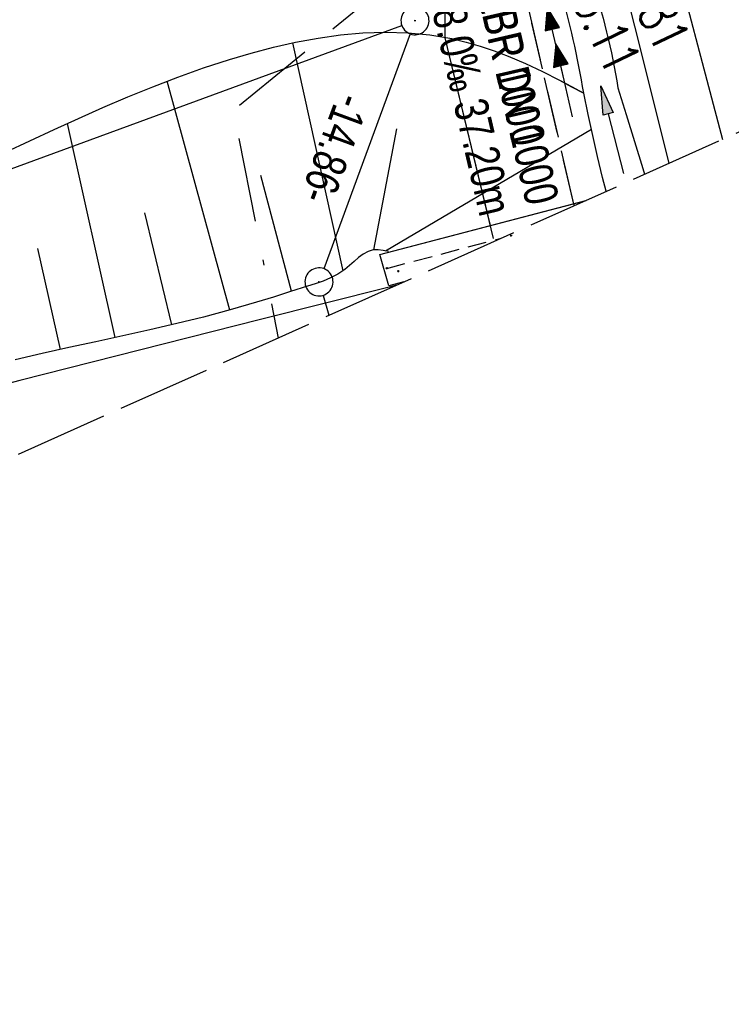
# Model space of a CAD drawing. Extents: x 509202 to 509841, y 456298 to 457260.
# Tile 4 of 56: x 509645 to 509683, y 456298 to 456351. Entities that reach past the tile are written whole.
import ezdxf

# ---------------------------------------------------------------- set-up
doc = ezdxf.new("R2010")
doc.units = 0
doc.header["$LTSCALE"] = 10
doc.header["$MEASUREMENT"] = 0
for name, pattern in [('ACAD_ISO16W100', [73, 15, -6.5, 15, -6.5, 15, -7, 1, -7]), ('AUSGEZOGEN', [0]), ('LT00', [0]), ('LT12', [0.4, 0.3, -0.1]), ('LT14', [0.6, 0.5, -0.1]), ('LT17', [0.15, 0.1, -0.05]), ('STRICHLINIE2', [0.375, 0.25, -0.125])]:
    doc.linetypes.add(name, pattern=pattern)
doc.layers.get('0').update_dxf_attribs({"linetype": 'LT00'})
for name, color, linetype in [('--EK_FBR', 1, 'LT00'), ('--EK_Halt-Pfeil', 4, 'LT00'), ('--EK_Haltung', 7, 'STRICHLINIE2'), ('--EK_Haltung-Text', 140, 'LT00'), ('--EK_Schacht-Text', 5, 'LT00'), ('--EL_DFK_AB_L', 21, 'LT00'), ('--EL_DFK_AB_P', 7, 'LT00'), ('--EL_Halt-Pfeil', 4, 'LT00'), ('--EL_Haltung', 182, 'STRICHLINIE2'), ('--EL_Haltung-Text', 182, 'LT00'), ('ABSTAND', 8, 'LT00'), ('BAB-KABEL', 220, 'ACAD_ISO16W100'), ('DFK_AB_L', 21, 'LT00'), ('DFK_AB_P', 7, 'LT00'), ('DFK_KATASTER', 250, 'LT00'), ('DL', 182, 'LT12'), ('DL_PFEIL', 201, 'LT00'), ('DL_TEXT', 182, 'LT00'), ('PFEIL', 140, 'AUSGEZOGEN'), ('V114_AFBR_BAB', 250, 'LT00'), ('V114_BOESCH', 250, 'LT00'), ('V114_BOSCHUNG', 250, 'LT00'), ('V114_BR_KAPPE', 30, 'LT00'), ('V114_BR_WID', 30, 'LT17'), ('V114_GRABEN', 250, 'LT00'), ('V114_LD_MARK', 250, 'LT00'), ('V114_ZAUN', 40, 'LT00'), ('V115_AFBR_BAB', 250, 'LT00'), ('V115_BOESCH', 250, 'LT00'), ('V115_BOSCHUNG', 250, 'LT00'), ('V115_BR_KAPPE', 30, 'LT00'), ('V115_BR_WID', 30, 'LT17'), ('V115_GRABEN', 250, 'LT00'), ('V115_LD_MARK', 250, 'LT00'), ('V115_ZAUN', 40, 'LT00')]:
    doc.layers.add(name, color=color, linetype=linetype)
doc.layers.add('-BLATT_114-RAND', color=7, linetype='LT14', plot=False)
doc.styles.add('Haltungsbeschriftung', font='ARIAL.TTF', dxfattribs={"width": 0.75})
doc.styles.add('schachtbeschriftung', font='romans.shx', dxfattribs={"width": 0.75, "height": 2})
doc.styles.get("Standard").update_dxf_attribs({"font": 'ARIAL.TTF'})

# ---------------------------------------------------------------- blocks, each defined once
blk = doc.blocks.new('SYMB0003')
at = {"color": 0, "linetype": 'ByBlock'}
for p, q in [((-0.015712, 0), (0.010166, 0.012015)), ((0, -0.021257), (-0.015712, 0)), ((0.010166, 0.012015), (0, -0.021257))]:
    blk.add_line(p, q, dxfattribs=at)
for points in [[(-0.031395, 0.499013), (-0.093691, 0.491144), (-0.154509, 0.475528), (-0.21289, 0.452414), (-0.267913, 0.422164), (-0.318712, 0.385257), (-0.364484, 0.342274), (-0.404509, 0.293893), (-0.438154, 0.240877), (-0.464888, 0.184062), (-0.484292, 0.124345), (-0.496058, 0.062667), (-0.5, 0)], [(0.5, 0), (0.496057, 0.062667), (0.484292, 0.124345), (0.464888, 0.184062), (0.438153, 0.240877), (0.404509, 0.293893), (0.364484, 0.342274), (0.318712, 0.385257), (0.267913, 0.422164), (0.21289, 0.452414), (0.154509, 0.475528), (0.093691, 0.491144), (0.031395, 0.499013), (-0.031395, 0.499013)], [(-0.5, 0), (-0.496058, -0.062667), (-0.484292, -0.124345), (-0.464888, -0.184062), (-0.438154, -0.240877), (-0.404509, -0.293893), (-0.364485, -0.342274), (-0.318712, -0.385257), (-0.267914, -0.422164), (-0.21289, -0.452414), (-0.154509, -0.475529), (-0.093691, -0.491144), (-0.031395, -0.499014), (0.031395, -0.499014)], [(0.031395, -0.499014), (0.093691, -0.491144), (0.154509, -0.475529), (0.21289, -0.452414), (0.267914, -0.422164), (0.318712, -0.385257), (0.364485, -0.342274), (0.404509, -0.293893), (0.438154, -0.240877), (0.464889, -0.184062), (0.484292, -0.124345), (0.496058, -0.062667), (0.5, 0)]]:
    blk.add_lwpolyline(points, dxfattribs=at)
blk = doc.blocks.new('Pfreil3')
at = {"layer": 'PFEIL'}
blk.add_hatch(color=256, dxfattribs=at).paths.add_polyline_path([(-1.549, 0.273), (-1.549, -0.273), (0, 0)])
for p, q in [((-1.549, 0), (-4.831, 0)), ((-1.549, -0.273), (-1.549, 0.273)), ((-1.549, 0.273), (0, 0)), ((0, 0), (-1.549, -0.273))]:
    blk.add_line(p, q, dxfattribs=at)
blk = doc.blocks.new('SYMB0011')
at = {"color": 0, "linetype": 'ByBlock'}
for p, q in [((0.5, 0), (-0.5, 0)), ((0, 0.5), (0, -0.5))]:
    blk.add_line(p, q, dxfattribs=at)
blk = doc.blocks.new('SYMB0070')
at = {"color": 0, "linetype": 'ByBlock'}
for p, q in [((-0.5, 0), (0.2, 0)), ((0.5, 0), (0.2, 0.1)), ((0.2, 0.1), (0.2, 0)), ((0.468, 0), (0.21, 0.086)), ((0.21, 0.086), (0.21, -0.086)), ((0.21, -0.086), (0.468, 0)), ((0.22, -0.072), (0.437, 0)), ((0.23, -0.058), (0.405, 0)), ((0.24, -0.045), (0.374, 0)), ((0.342, 0), (0.25, 0.031)), ((0.25, 0.031), (0.25, -0.031)), ((0.25, -0.031), (0.342, 0)), ((0.26, -0.017), (0.31, 0)), ((0.27, -0.003), (0.279, 0))]:
    blk.add_line(p, q, dxfattribs=at)
for points in [[(0.2, 0), (0.2, -0.1), (0.5, 0)], [(0.437, 0), (0.22, 0.072), (0.22, -0.072)], [(0.405, 0), (0.23, 0.058), (0.23, -0.058)], [(0.374, 0), (0.24, 0.045), (0.24, -0.045)], [(0.31, 0), (0.26, 0.017), (0.26, -0.017)], [(0.279, 0), (0.27, 0.003), (0.27, -0.003)]]:
    blk.add_lwpolyline(points, dxfattribs=at)

msp = doc.modelspace()

# ---------------------------------------------------------------- linework, layer by layer
at = {"layer": '--EK_FBR'}
for points in [[(509679.576, 456343.273), (509677.744, 456350.581), (509676.985, 456353.563), (509676.208, 456356.54), (509675.414, 456359.512), (509674.606, 456362.482), (509673.789, 456365.448), (509672.963, 456368.412), (509672.133, 456371.375), (509671.301, 456374.338), (509670.134, 456378.494), (509668.968, 456382.65), (509667.8, 456386.805), (509666.629, 456390.96), (509665.454, 456395.113), (509664.273, 456399.265), (509662.604, 456405.086), (509660.919, 456410.903), (509659.217, 456416.715), (509657.497, 456422.521), (509656.068, 456427.292), (509654.627, 456432.059)], [(509679.576, 456343.273), (509677.744, 456350.581), (509676.985, 456353.563), (509676.208, 456356.54), (509675.414, 456359.512), (509674.606, 456362.482), (509673.789, 456365.448), (509672.963, 456368.412), (509672.133, 456371.375), (509671.301, 456374.338), (509670.134, 456378.494), (509668.968, 456382.65), (509667.8, 456386.805), (509666.629, 456390.96), (509665.454, 456395.113), (509664.273, 456399.265), (509662.604, 456405.086), (509660.919, 456410.903), (509659.217, 456416.715), (509657.497, 456422.521), (509656.672, 456425.275)], [(509664.987, 456336.751), (509664.602, 456336.651), (509657.727, 456334.929), (509644.876, 456331.656), (509643.112, 456331.2)], [(509664.987, 456336.751), (509664.602, 456336.651), (509657.727, 456334.929), (509644.876, 456331.656), (509643.112, 456331.2)]]:
    msp.add_lwpolyline(points, dxfattribs=at)
at = {"layer": '--EK_Haltung'}
msp.add_line((509674.498, 456341.003), (509670.69, 456357.412), dxfattribs=at)
at = {"layer": '--EL_DFK_AB_L'}
for p, q in [((509665.732, 456350.176), (509661.119, 456337.633)), ((509661.074, 456336.211), (509661.391, 456335.144))]:
    msp.add_line(p, q, dxfattribs=at)
at = {"layer": '--EL_Haltung'}
msp.add_line((509674.498, 456341.003), (509670.69, 456357.412), dxfattribs=at)
at = {"layer": '-BLATT_114-RAND'}
msp.add_lwpolyline([(509201.601, 457142.825), (509579.071, 456298.348), (509841.087, 456415.466), (509463.617, 457259.943), (509201.601, 457142.825)], dxfattribs=at)
at = {"layer": 'BAB-KABEL', "ltscale": 0.03, "flags": 128}
msp.add_lwpolyline([(509310.397, 457191.455), (509314.935, 457182.403), (509327.66, 457157.094), (509343.187, 457126.022), (509353.104, 457106.758), (509363.321, 457084.915), (509375.621, 457061.023), (509384.153, 457045.767), (509397.858, 457019.34), (509408.066, 456999.062), (509420.087, 456973.888), (509435.471, 456943.271), (509446.241, 456921.444), (509454.936, 456903.795), (509461.516, 456890.214), (509469.628, 456874.404), (509477.312, 456859.329), (509483.329, 456847.572), (509491.021, 456833.158), (509501.09, 456813.152), (509506.259, 456802.264), (509513.665, 456785.62), (509521.93, 456766.04), (509526.539, 456755.153), (509531.439, 456742.537), (509534.931, 456733.883), (509544.021, 456711.792), (509550.592, 456695.843), (509560.174, 456669.924), (509577.78, 456627.358), (509581.452, 456623.887), (509581.081, 456619.183), (509584.721, 456608.071), (509600.908, 456566.528), (509604.911, 456555.37), (509610.192, 456542.556), (509618.674, 456519.883), (509627.397, 456496.01), (509636.934, 456469.156), (509646.666, 456441.468), (509670.817, 456365.754), (509672.677, 456359.45), (509656.284, 456346.091), (509658.672, 456333.929)], dxfattribs=at)
at = {"layer": 'DFK_AB_L'}
for p, q in [((509665.732, 456350.176), (509661.119, 456337.633)), ((509661.074, 456336.211), (509661.391, 456335.144))]:
    msp.add_line(p, q, dxfattribs=at)
at = {"layer": 'DFK_KATASTER'}
msp.add_line((509641.015, 456341.728), (509665.286, 456350.622), dxfattribs=at)
at = {"layer": 'DL'}
msp.add_line((509674.498, 456341.003), (509670.69, 456357.412), dxfattribs=at)
at = {"layer": 'V114_AFBR_BAB'}
for points in [[(509679.576, 456343.273), (509677.744, 456350.581), (509676.985, 456353.563), (509676.208, 456356.54), (509675.414, 456359.512), (509674.606, 456362.482), (509673.789, 456365.448), (509672.963, 456368.412), (509672.133, 456371.375), (509671.301, 456374.338), (509670.134, 456378.494), (509668.968, 456382.65), (509667.8, 456386.805), (509666.629, 456390.96), (509665.454, 456395.113), (509664.273, 456399.265), (509662.604, 456405.086), (509660.919, 456410.903), (509659.217, 456416.715), (509657.497, 456422.521), (509656.068, 456427.292), (509654.627, 456432.059)], [(509664.987, 456336.751), (509664.602, 456336.651), (509657.727, 456334.929), (509644.876, 456331.656), (509643.112, 456331.2)]]:
    msp.add_lwpolyline(points, dxfattribs=at)
at = {"layer": 'V114_BOESCH'}
for points in [[(509644.102, 456343.849), (509645.399, 456344.458), (509646.698, 456345.062), (509648.003, 456345.658), (509649.314, 456346.242), (509650.636, 456346.808), (509651.97, 456347.352), (509653.319, 456347.87), (509654.686, 456348.357), (509656.073, 456348.808), (509657.241, 456349.152), (509658.421, 456349.461), (509659.611, 456349.73), (509660.808, 456349.951), (509662.008, 456350.119), (509663.209, 456350.226), (509664.407, 456350.267), (509665.599, 456350.234), (509666.783, 456350.12), (509667.955, 456349.921), (509668.72, 456349.739), (509669.478, 456349.521), (509670.227, 456349.27), (509670.965, 456348.99), (509671.895, 456348.593), (509672.809, 456348.161), (509673.71, 456347.703), (509674.359, 456347.355), (509675.007, 456347.003)], [(509664.575, 456338.546), (509664.295, 456338.604), (509664.02, 456338.64), (509663.757, 456338.633), (509663.483, 456338.555), (509663.225, 456338.414), (509662.978, 456338.229), (509662.736, 456338.019), (509662.494, 456337.801), (509662.246, 456337.594), (509661.873, 456337.343), (509661.481, 456337.139), (509661.076, 456336.973), (509660.662, 456336.829), (509660.244, 456336.696), (509659.339, 456336.408), (509658.434, 456336.121), (509657.527, 456335.84), (509656.112, 456335.432), (509654.688, 456335.054), (509653.257, 456334.701), (509651.821, 456334.367), (509650.381, 456334.045), (509648.94, 456333.731), (509647.498, 456333.418), (509646.057, 456333.1), (509644.619, 456332.772)]]:
    msp.add_lwpolyline(points, dxfattribs=at)
at = {"layer": 'V114_BOSCHUNG'}
for p, q in [((509662.154, 456337.526), (509659.465, 456349.699)), ((509656.094, 456335.427), (509652.742, 456347.653)), ((509649.972, 456333.956), (509647.41, 456345.389)), ((509663.792, 456338.636), (509665.014, 456345.105)), ((509664.41, 456338.581), (509675.422, 456345.078)), ((509659.384, 456336.429), (509657.747, 456342.609)), ((509652.998, 456334.639), (509651.556, 456340.613)), ((509647.041, 456333.318), (509645.832, 456338.706))]:
    msp.add_line(p, q, dxfattribs=at)
at = {"layer": 'V114_BR_KAPPE'}
msp.add_lwpolyline([(509665.394, 456336.933), (509664.585, 456336.721), (509664.103, 456338.385), (509675.128, 456341.284)], dxfattribs=at)
at = {"layer": 'V114_BR_WID'}
msp.add_line((509664.482, 456337.651), (509670.597, 456339.259), dxfattribs=at)
at = {"layer": 'V114_GRABEN'}
for points in [[(509671.022, 456363.26, 0.038875), (509673.086, 456358.793, -0.076565), (509676.835, 456347.295), (509677.281, 456345.861), (509677.725, 456344.426), (509678.165, 456342.988), (509678.257, 456342.683)], [(509676.206, 456341.766), (509676.018, 456342.499), (509675.749, 456343.622), (509675.494, 456344.748), (509675.248, 456345.875), (509675.007, 456347.003, 0.062373), (509671.729, 456358.165, 0.018777), (509669.761, 456362.132)]]:
    msp.add_lwpolyline(points, format="xyb", dxfattribs=at)
for points in [[(509676.835, 456347.295), (509677.281, 456345.861), (509677.725, 456344.426), (509678.165, 456342.988), (509678.257, 456342.683)], [(509676.206, 456341.766), (509676.018, 456342.499), (509675.749, 456343.622), (509675.494, 456344.748), (509675.248, 456345.875), (509675.007, 456347.003)]]:
    msp.add_lwpolyline(points, dxfattribs=at)
at = {"layer": 'V114_LD_MARK'}
msp.add_lwpolyline([(509654.824, 456441.75), (509658.996, 456427.97), (509663.089, 456414.166), (509667.102, 456400.339), (509671.294, 456385.566), (509675.396, 456370.767), (509679.406, 456355.944), (509682.416, 456344.542)], dxfattribs=at)
at = {"layer": 'V114_ZAUN'}
msp.add_lwpolyline([(509667.61, 456352.741), (509667.582, 456349.959), (509670.005, 456339.937)], dxfattribs=at)
at = {"layer": 'V115_AFBR_BAB'}
for points in [[(509679.576, 456343.273), (509677.744, 456350.581), (509676.985, 456353.563), (509676.208, 456356.54), (509675.414, 456359.512), (509674.606, 456362.482), (509673.789, 456365.448), (509672.963, 456368.412), (509672.133, 456371.375), (509671.301, 456374.338), (509670.134, 456378.494), (509668.968, 456382.65), (509667.8, 456386.805), (509666.629, 456390.96), (509665.454, 456395.113), (509664.273, 456399.265), (509662.604, 456405.086), (509660.919, 456410.903), (509659.217, 456416.715), (509657.497, 456422.521), (509656.672, 456425.275)], [(509664.987, 456336.751), (509664.602, 456336.651), (509657.727, 456334.929), (509644.876, 456331.656), (509643.112, 456331.2)]]:
    msp.add_lwpolyline(points, dxfattribs=at)
at = {"layer": 'V115_BOESCH'}
for points in [[(509644.102, 456343.849), (509645.399, 456344.458), (509646.699, 456345.062), (509648.003, 456345.658), (509649.314, 456346.242), (509650.636, 456346.808), (509651.97, 456347.352), (509653.319, 456347.87), (509654.686, 456348.357), (509656.073, 456348.808), (509657.241, 456349.152), (509658.421, 456349.461), (509659.611, 456349.73), (509660.808, 456349.951), (509662.008, 456350.119), (509663.209, 456350.226), (509664.407, 456350.267), (509665.599, 456350.234), (509666.783, 456350.12), (509667.955, 456349.921), (509668.72, 456349.739), (509669.478, 456349.521), (509670.227, 456349.27), (509670.965, 456348.99), (509671.895, 456348.593), (509672.809, 456348.161), (509673.71, 456347.703), (509674.359, 456347.356), (509675.007, 456347.003)], [(509664.575, 456338.546), (509664.295, 456338.604), (509664.02, 456338.64), (509663.757, 456338.633), (509663.483, 456338.555), (509663.225, 456338.414), (509662.978, 456338.229), (509662.736, 456338.019), (509662.494, 456337.801), (509662.246, 456337.594), (509661.873, 456337.343), (509661.481, 456337.14), (509661.076, 456336.972), (509660.662, 456336.829), (509660.244, 456336.696), (509659.339, 456336.408), (509658.434, 456336.121), (509657.527, 456335.84), (509656.112, 456335.432), (509654.688, 456335.054), (509653.257, 456334.701), (509651.821, 456334.367), (509650.381, 456334.045), (509648.94, 456333.731), (509647.498, 456333.418), (509646.057, 456333.1), (509644.619, 456332.772)]]:
    msp.add_lwpolyline(points, dxfattribs=at)
at = {"layer": 'V115_BOSCHUNG'}
for p, q in [((509662.154, 456337.526), (509659.465, 456349.699)), ((509656.094, 456335.427), (509652.742, 456347.653)), ((509649.972, 456333.956), (509647.41, 456345.389)), ((509663.792, 456338.636), (509665.014, 456345.105)), ((509664.41, 456338.581), (509675.422, 456345.078)), ((509659.384, 456336.429), (509657.747, 456342.609)), ((509652.998, 456334.639), (509651.556, 456340.613)), ((509647.041, 456333.318), (509645.832, 456338.706))]:
    msp.add_line(p, q, dxfattribs=at)
at = {"layer": 'V115_BR_KAPPE'}
msp.add_lwpolyline([(509665.394, 456336.933), (509664.585, 456336.721), (509664.103, 456338.385), (509675.127, 456341.284)], dxfattribs=at)
at = {"layer": 'V115_BR_WID'}
msp.add_line((509664.482, 456337.651), (509670.597, 456339.259), dxfattribs=at)
at = {"layer": 'V115_GRABEN'}
for points in [[(509671.022, 456363.26, 0.038875), (509673.086, 456358.793, -0.076565), (509676.835, 456347.295), (509677.281, 456345.861), (509677.725, 456344.426), (509678.165, 456342.988), (509678.257, 456342.683)], [(509676.206, 456341.766), (509676.018, 456342.499), (509675.749, 456343.622), (509675.494, 456344.748), (509675.248, 456345.875), (509675.007, 456347.003, 0.062373), (509671.729, 456358.165, 0.018777), (509669.761, 456362.132)]]:
    msp.add_lwpolyline(points, format="xyb", dxfattribs=at)
at = {"layer": 'V115_LD_MARK'}
msp.add_lwpolyline([(509659.701, 456425.594), (509663.089, 456414.166), (509667.102, 456400.339), (509671.294, 456385.566), (509675.395, 456370.767), (509679.406, 456355.944), (509682.416, 456344.542)], dxfattribs=at)
at = {"layer": 'V115_ZAUN'}
msp.add_lwpolyline([(509667.61, 456352.741), (509667.582, 456349.959), (509670.172, 456339.244)], dxfattribs=at)

# ---------------------------------------------------------------- block references
at = {"layer": '--EK_Halt-Pfeil', "xscale": 4.000000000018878, "yscale": 4, "zscale": 4, "rotation": 103.0674400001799}
msp.add_blockref('SYMB0070', (509673.96, 456347.698), dxfattribs=at)
at = {"layer": '--EL_DFK_AB_P', "xscale": 1.500000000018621, "yscale": 1.5, "zscale": 1.5, "rotation": 264.7377099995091}
for p in [(509665.99, 456350.879), (509660.86, 456336.93)]:
    msp.add_blockref('SYMB0003', p, dxfattribs=at)
at = {"layer": '--EL_Halt-Pfeil', "xscale": 4.000000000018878, "yscale": 4, "zscale": 4, "rotation": 103.0674400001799}
msp.add_blockref('SYMB0070', (509673.96, 456347.698), dxfattribs=at)
at = {"layer": 'DFK_AB_P', "xscale": 1.500000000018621, "yscale": 1.5, "zscale": 1.5, "rotation": 264.7377099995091}
for p in [(509665.99, 456350.879), (509660.86, 456336.93)]:
    msp.add_blockref('SYMB0003', p, dxfattribs=at)
at = {"layer": 'DL_PFEIL', "xscale": 4.000000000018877, "yscale": 4, "zscale": 4, "rotation": 103.0674400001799}
msp.add_blockref('SYMB0070', (509673.508, 456349.646), dxfattribs=at)
at = {"layer": 'PFEIL', "rotation": 104.5023017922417}
msp.add_blockref('Pfreil3', (509675.919, 456347.399), dxfattribs=at)
at = {"layer": 'V114_BR_WID', "xscale": 0.1000000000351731, "yscale": 0.09999999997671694, "zscale": 0.1, "rotation": 294.0840000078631}
for p in [(509664.482, 456337.651), (509665.096, 456337.491)]:
    msp.add_blockref('SYMB0011', p, dxfattribs=at)
at = {"layer": 'V115_BR_WID', "xscale": 0.1000000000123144, "yscale": 0.09999999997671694, "zscale": 0.1, "rotation": 275.9993999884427}
for p in [(509671.126, 456339.398), (509664.482, 456337.651), (509665.096, 456337.491)]:
    msp.add_blockref('SYMB0011', p, dxfattribs=at)

# ---------------------------------------------------------------- texts
at = {"layer": '--EK_Haltung-Text', "style": 'Haltungsbeschriftung', "width": 0.75}
for s, p in [('StBR DN 1000', (509669.159, 456352.967)), ('18.0‰ 37.20m', (509666.665, 456352.388))]:
    msp.add_text(s, height=1.8, rotation=-76.9326, dxfattribs=at).set_placement(p)
at = {"layer": '--EK_Schacht-Text', "style": 'schachtbeschriftung', "width": 0.75}
for s, p in [('D=366.81', (509674.55, 456358.147)), ('S=365.11', (509671.957, 456356.893))]:
    msp.add_text(s, height=2, rotation=-64.188, dxfattribs=at).set_placement(p)
at = {"layer": '--EL_Haltung-Text', "style": 'Haltungsbeschriftung', "width": 0.75}
msp.add_text('StBR DN 1000', height=1.8, rotation=-76.9326, dxfattribs=at).set_placement((509669.159, 456352.967))
at = {"layer": 'ABSTAND', "width": 0.75}
msp.add_text(' -14.86-', height=1.8, rotation=-110.1917, dxfattribs=at).set_placement((509662.069, 456347.619))
at = {"layer": 'DL_TEXT', "style": 'Haltungsbeschriftung', "width": 0.75}
msp.add_text('StBR 1000', height=1.8, rotation=-76.9326, dxfattribs=at).set_placement((509669.177, 456352.947))

doc.saveas('drawing.dxf')
